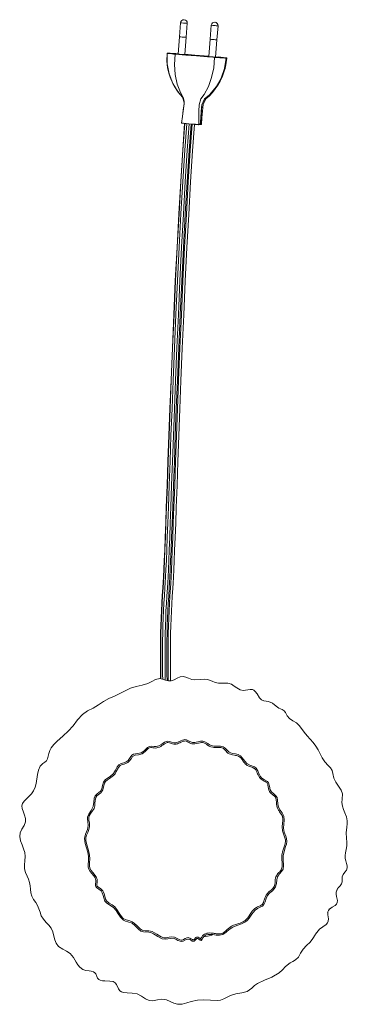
# Model space of a CAD drawing. Header units: millimetres. Extents: x -81 to 746, y -628 to 290.
# Tile 2 of 2: x -77 to 111, y -277 to 290. Entities that reach past the tile are written whole.
import ezdxf

# ---------------------------------------------------------------- set-up
doc = ezdxf.new("R2010")
doc.units = ezdxf.units.MM

msp = doc.modelspace()

# ---------------------------------------------------------------- linework, layer by layer
at = {"color": 7, "linetype": 'Continuous', "lineweight": 15}
for p, q in [((15.19, 288.12), (14.57, 280.05)), ((18.48, 279.75), (19.1, 287.82)), ((32.9, 286.69), (32.28, 278.62)), ((36.18, 278.32), (36.8, 286.39)), ((14.61, 280.04), (13.84, 270.06)), ((17.68, 269.76), (18.45, 279.74)), ((32.31, 278.6), (31.54, 268.62)), ((35.38, 268.33), (36.15, 278.31)), ((12.2, 270.05), (34.8, 268.22)), ((13.86, 270.25), (13.71, 270.26)), ((37.02, 268.38), (35.4, 268.51)), ((41.66, 267.84), (41.54, 267.86)), ((41.77, 267.73), (41.76, 267.73)), ((15.86, 230.29), (15.86, 230.28)), ((15.96, 230.18), (25.6, 229.4)), ((25.69, 229.48), (25.69, 229.49)), ((26.56, 229.53), (26.56, 229.53)), ((27.22, 229.59), (27.22, 229.6)), ((-3.8, -129.33), (-3.33, -129.96)), ((26.85, -239.63), (26.46, -240.32)), ((26.85, -239.63), (27.44, -240.15))]:
    msp.add_line(p, q, dxfattribs=at)
at = {"color": 7, "linetype": 'Continuous', "lineweight": 15, "flags": 128}
for points in [[(17.28, 289.87), (17.31, 289.86), (17.33, 289.86), (17.34, 289.86), (17.35, 289.86), (17.35, 289.86), (17.34, 289.86), (17.33, 289.87), (17.3, 289.87), (17.28, 289.87), (17.26, 289.87), (17.24, 289.87), (17.24, 289.87), (17.24, 289.87), (17.25, 289.87), (17.26, 289.87), (17.28, 289.87)], [(34.99, 288.43), (35.01, 288.43), (35.03, 288.43), (35.05, 288.43), (35.06, 288.43), (35.05, 288.43), (35.04, 288.43), (35.03, 288.43), (35.01, 288.43), (34.98, 288.44), (34.96, 288.44), (34.95, 288.44), (34.94, 288.44), (34.94, 288.44), (34.95, 288.44), (34.96, 288.44), (34.99, 288.43)], [(7.45, 270.6), (7.37, 265.94), (7.81, 262.1), (8.49, 259.07), (9.2, 256.83), (9.8, 255.32), (10.37, 254.03), (11.02, 252.73), (11.74, 251.41), (13.44, 248.76), (15.54, 246.13), (16.65, 244.76), (17.2, 243.32)], [(7.45, 270.51), (7.55, 270.51), (7.56, 270.51)], [(7.86, 270.59), (7.83, 270.59), (7.64, 270.6), (7.55, 270.6), (7.56, 270.59), (7.67, 270.57)], [(7.57, 270.48), (7.59, 264.49), (8.68, 258.66), (10.8, 253.16), (13.9, 248.11), (16.31, 245.23), (17.26, 242.13)], [(11.48, 270.01), (11.21, 270.05), (10.13, 270.18), (8.85, 270.33), (7.57, 270.48)], [(7.67, 270.57), (8.94, 270.42), (10.22, 270.27), (11.31, 270.14), (11.58, 270.11)], [(13.71, 270.26), (12.58, 270.32), (11.46, 270.39), (9.21, 270.51), (7.86, 270.59)], [(12.17, 269.94), (11.79, 263.99), (12.18, 258.23), (13.33, 252.81), (15.19, 247.87), (16.7, 245.07), (17.24, 241.62), (16.78, 237.84), (16.32, 234.06), (15.86, 230.29)], [(34.77, 268.11), (34.58, 268.13), (33.79, 268.19), (30.64, 268.45), (24.35, 268.96), (18.26, 269.45), (12.17, 269.94)], [(15.41, 269.91), (14.64, 269.97), (14.04, 270.03), (13.7, 270.08), (13.67, 270.1), (13.84, 270.1)], [(17.68, 269.81), (17.83, 269.79), (17.85, 269.76), (17.56, 269.77), (16.99, 269.79), (16.24, 269.84), (15.41, 269.91)], [(31.56, 268.82), (23.37, 269.49), (17.69, 269.95)], [(34.77, 268.11), (34.31, 262.17), (33.12, 256.54), (31.24, 251.36), (28.74, 246.78), (26.88, 244.25), (25.89, 240.92), (25.82, 237.11), (25.75, 233.3), (25.69, 229.49)], [(41.43, 267.74), (40.5, 261.82), (38.55, 256.24), (35.62, 251.15), (31.8, 246.66), (28.99, 244.21), (27.41, 240.92), (27.13, 237.13), (26.85, 233.33), (26.56, 229.53)], [(41.76, 267.73), (40.8, 261.81), (38.81, 256.24), (35.84, 251.14), (31.98, 246.66), (29.14, 244.21), (27.54, 240.92), (27.23, 237.13), (26.92, 233.33), (26.62, 229.54)], [(33.12, 268.47), (32.34, 268.54), (31.74, 268.6), (31.4, 268.65), (31.37, 268.67), (31.55, 268.67)], [(35.39, 268.37), (35.53, 268.35), (35.55, 268.33), (35.26, 268.33), (34.7, 268.36), (33.94, 268.41), (33.12, 268.47)], [(35.52, 268.17), (36.63, 268.11), (37.75, 268.05), (38.78, 267.99), (40.85, 267.87), (41.37, 267.84)], [(41.43, 267.74), (41.27, 267.75), (40.67, 267.78), (38.84, 267.88), (37.8, 267.94), (36.69, 268), (35.58, 268.06)], [(41.56, 267.86), (41.32, 267.89), (39.95, 268.05), (39.42, 268.11), (38.47, 268.23), (37.95, 268.29), (37.64, 268.32)], [(40.84, 262.03), (41.27, 263.79), (41.78, 267.83)], [(41.66, 267.84), (41.65, 267.85), (41.56, 267.86)], [(16.78, 244.86), (16.78, 244.86), (16.78, 244.85), (16.8, 244.8), (16.83, 244.73), (16.87, 244.63), (16.97, 244.35), (17.1, 243.95), (17.3, 242.74), (17.24, 241.78)], [(32.52, 246.86), (32.39, 246.7), (29.74, 244.24), (28.22, 240.96), (27.89, 237.17), (27.56, 233.39), (27.22, 229.6)], [(3.75, -89.79), (3.69, -87.46), (3.69, -67.93), (3.77, -63.55), (3.88, -59.17), (4.03, -54.82), (4.22, -50.48), (4.45, -46.18), (4.72, -41.9), (5.04, -37.22), (5.21, -34.37), (5.41, -30.94), (5.62, -26.75), (5.85, -21.65), (6.11, -15.48), (6.39, -8.25), (6.7, -0.03), (7.03, 9.1), (7.48, 21.73), (7.98, 35.51), (8.52, 50.28), (9.11, 65.87), (9.74, 82.14), (10.5, 100.91), (11.33, 120.1), (12.22, 139.49), (13.18, 158.88), (14.2, 178.05), (15.3, 196.77), (16.47, 214.83), (17.57, 230.05)], [(9.51, -90.99), (9.42, -87.37), (9.41, -68.01), (9.49, -63.67), (9.61, -59.35), (9.76, -55.04), (9.94, -50.76), (10.17, -46.52), (10.43, -42.3), (10.75, -37.59), (10.93, -34.71), (11.12, -31.24), (11.34, -27.02), (11.57, -21.89), (11.83, -15.7), (12.11, -8.45), (12.42, -0.22), (12.75, 8.91), (13.21, 21.54), (13.7, 35.31), (14.24, 50.07), (14.83, 65.66), (15.46, 81.93), (16.23, 100.68), (17.05, 119.85), (17.94, 139.23), (18.9, 158.59), (19.92, 177.72), (21.01, 196.41), (22.18, 214.42), (23.27, 229.58)], [(15.86, 230.28), (16.06, 230.26), (16.84, 230.2), (19.99, 229.94), (22.84, 229.71), (23.79, 229.64), (25.69, 229.48)], [(25.61, 229.4), (25.72, 229.4), (26.47, 229.44)], [(26.47, 229.44), (26.48, 229.44), (26.53, 229.45)], [(26.53, 229.45), (26.65, 229.46), (27.12, 229.5)], [(92.67, -237.23), (92.92, -236.85), (95.2, -234.01), (97.03, -232.62), (98.9, -231.28), (99.77, -230.29), (100.17, -229.32), (100.24, -228.15), (99.99, -225.74), (99.97, -224.11), (100.25, -223.23), (100.83, -222.49), (102.44, -221.37), (104.12, -220.31), (104.94, -219.53), (105.36, -218.68), (105.45, -217.51), (105.03, -215.1), (104.81, -213.88), (104.75, -212.62), (105.04, -211.52), (105.95, -210.21), (106.95, -209.11), (107.81, -207.88), (108.13, -206.77), (108.13, -204.93), (108.2, -203.82), (108.79, -202.48), (109.74, -201.22), (110.66, -199.93), (111.09, -198.76), (111.08, -197.62), (110.74, -196.17), (110.28, -194.71), (109.94, -193.22), (109.9, -191.67), (110.12, -190.08), (110.56, -188.04), (110.85, -185.97), (110.83, -183.82), (110.63, -181.66), (110.43, -178.45), (110.82, -175.19), (111.09, -173.39), (111.14, -171.56), (110.66, -169.3), (109.8, -167.07), (109, -165.13), (108.35, -163.11), (108.1, -161.13), (108.24, -159.06), (108.35, -156.15), (107.63, -153.88), (106.15, -151.61), (104.54, -149.42), (103.37, -146.95), (102.84, -144.25), (102.36, -142.58), (101.4, -141.06), (100.17, -139.75), (98.26, -137.67), (96.7, -135.32), (94.38, -130.74), (93.08, -128.51), (91.53, -126.45), (87.97, -122.62), (86.32, -120.58), (84.81, -118.44), (83.48, -116.72), (81.85, -115.2), (79.84, -113.97), (77.89, -112.66), (76.64, -111.1), (75.63, -109.24), (74.76, -108.18), (73.59, -107.52), (71.82, -106.7), (70.21, -105.49), (68.17, -103.87), (65.81, -102.96), (63.21, -102.44), (61.77, -101.85), (60.66, -100.83), (59.21, -98.51), (58.22, -97.04), (57.42, -96.32), (56.52, -95.97), (55.25, -95.93), (53.93, -96.13), (51.21, -96.51), (49.59, -96.23), (47.61, -95.09), (46.13, -93.95), (44.58, -92.91), (42.47, -92.27), (39.67, -92.33), (37.01, -92.36), (35.18, -91.9), (33.39, -91.13), (30.69, -90.1), (28.79, -89.93), (26.8, -90.13), (23.47, -90.47), (21.66, -90.18), (19.85, -89.47), (18.32, -88.83), (16.66, -88.45), (14.91, -88.72), (13.24, -89.48), (11.58, -90.37), (9.85, -90.99), (8.21, -90.99), (6.57, -90.54), (4.93, -90), (3.26, -89.71), (0.9, -90.18), (-1.34, -91.33), (-3.55, -92.54), (-6.87, -93.55), (-10.33, -94.15), (-13.56, -95.15), (-16.61, -96.66), (-22.8, -99.71), (-25.99, -101.16), (-29.06, -102.83), (-32.02, -104.76), (-35.02, -106.62), (-38.25, -108.26), (-41.22, -110.35), (-43.97, -113.5), (-46.55, -116.82), (-49.36, -119.87), (-52.39, -122.74), (-55.93, -125.94), (-57.64, -127.61), (-59.15, -129.49), (-60.02, -131.07), (-60.57, -132.85), (-60.87, -134.37), (-61.27, -135.87), (-61.94, -136.99), (-62.91, -137.81), (-63.99, -138.53), (-65.57, -140.11), (-66.53, -142.34), (-67.05, -144.86), (-67.83, -150.07), (-68.38, -152.24), (-69.29, -154.33), (-70.59, -156.11), (-72.22, -157.7), (-74.74, -160.19), (-75.7, -161.71), (-76, -163.03), (-75.82, -164.59), (-75.19, -166.55), (-74.49, -168.41), (-73.94, -170.32), (-73.88, -172.26), (-74.72, -174.33), (-76.01, -176.32), (-77.11, -178.55), (-77.3, -180.66), (-76.8, -183.11), (-75.91, -185.52), (-75.08, -187.67), (-74.39, -189.89), (-74.09, -192.23), (-74.28, -194.69), (-74.56, -196.95), (-74.53, -199.25), (-73.94, -201.39), (-73.03, -203.49), (-72.25, -205.25), (-71.62, -207.07), (-71.27, -209.04), (-71.08, -211.06), (-70.83, -213.02), (-70.29, -214.92), (-69.29, -216.84), (-68.11, -218.66), (-67.06, -220.42), (-66.24, -222.28), (-65.6, -224.28), (-64.88, -226.24), (-63.66, -228.25), (-62.03, -230.08), (-60.59, -231.64), (-59.3, -233.35), (-58.3, -235.55), (-57.63, -237.96), (-57.09, -240.07), (-56.3, -242.13), (-54.91, -243.97), (-52.59, -245.49), (-50.38, -246.64), (-48.3, -248.03), (-46.36, -250.35), (-44.77, -253.09), (-43.85, -254.58), (-42.76, -255.97), (-41.01, -257.29), (-39.28, -257.83), (-37.4, -258.08), (-36.11, -258.26), (-34.84, -258.61), (-34.06, -259.07), (-33.51, -259.73), (-32.91, -261.24), (-32.46, -262.26), (-31.86, -262.96), (-30.96, -263.45), (-29.65, -263.74), (-28.27, -263.83), (-25.45, -263.89), (-23.51, -264.25), (-22.48, -264.85), (-21.7, -265.82), (-20.49, -268.29), (-19.69, -269.48), (-18.78, -270.16), (-17.6, -270.56), (-15.44, -270.77), (-12.58, -270.79), (-9.73, -271.23), (-7.26, -272.51), (-4.9, -274.12), (-2.74, -275.13), (-0.76, -275.27), (1.96, -274.74), (4.5, -274.31), (7.15, -274.75), (9.26, -275.69), (11.35, -276.69), (13.53, -277.29), (16.19, -277.19), (18.82, -276.53), (21.41, -275.72), (24.98, -274.97), (28.62, -274.74), (32.43, -274.99), (36.24, -275.14), (38.18, -274.86), (40.09, -274.18), (43.9, -272.29), (47.03, -271.17), (50.44, -270.66), (52.01, -270.38), (53.55, -269.87), (54.92, -269.05), (56.18, -267.99), (57.78, -266.52), (59.55, -265.23), (63.58, -263.36), (67.7, -261.64), (71.94, -259.1), (73.87, -257.39), (75.67, -255.5), (78.29, -253.35), (79.85, -252.54), (81.41, -251.69), (83, -250.18), (84.31, -247.76), (85.82, -245.48), (87.75, -243.49), (89.72, -241.53), (91.28, -239.46), (92.67, -237.23)], [(26.46, -240.32), (25.83, -239.83), (25.16, -239.37), (24.97, -239.32), (24.81, -239.32), (24.61, -239.4), (24.17, -239.78), (23.62, -240.39), (23.11, -240.84), (22.78, -240.98), (22.43, -240.99), (21.91, -240.84), (20.88, -240.23), (19.79, -239.71), (19.27, -239.69), (18.53, -239.92), (16.76, -240.89), (15.85, -241.13), (14.91, -241.01), (13.66, -240.46), (12.45, -239.8), (10.95, -239.25), (9.34, -239.3), (7.83, -239.63), (6.31, -239.86), (4.69, -239.61), (2.18, -238.28), (-0.25, -236.72), (-1.52, -236.12), (-2.93, -235.78), (-6.03, -235.58), (-7.6, -235.09), (-9.24, -233.77), (-10.82, -232.07), (-12.65, -230.61), (-15.03, -229.76), (-16.36, -229.35), (-17.63, -228.77), (-19.37, -227.17), (-20.66, -225.23), (-21.9, -223.25), (-23.39, -221.5), (-25.44, -220.13), (-27.33, -218.93), (-28.31, -217.83), (-28.98, -216.04), (-29.32, -214.54), (-29.79, -213.07), (-30.5, -211.94), (-31.88, -210.9), (-33.17, -209.99), (-33.57, -209.46), (-33.73, -208.94), (-33.66, -207.88), (-33.48, -206.92), (-33.45, -205.92), (-33.9, -204.52), (-34.76, -203.24), (-35.78, -202.04), (-36.76, -200.85), (-37.54, -199.5), (-37.87, -198.3), (-37.97, -197), (-37.82, -194.54), (-37.76, -192.07), (-38.2, -189.59), (-38.94, -187.13), (-39.69, -184.57), (-40.01, -181.87), (-39.41, -179.22), (-38.32, -176.59), (-37.83, -174.39), (-38.16, -171.92), (-38.37, -170.71), (-38.34, -169.45), (-37.62, -167.73), (-36.17, -165.66), (-35.04, -163.38), (-34.74, -160.85), (-34.47, -158.54), (-33.91, -157.25), (-32.69, -156.04), (-30.88, -154.48), (-30.15, -153.18), (-29.65, -151.28), (-29.06, -149.27), (-28.14, -148.01), (-26.78, -146.98), (-25.31, -146.06), (-23.38, -144.4), (-22.24, -142.46), (-21.17, -140.46), (-20.2, -139.32), (-18.87, -138.59), (-17.41, -138.15), (-15.98, -137.65), (-14.91, -136.88), (-13.71, -135.13), (-12.73, -133.85), (-11.79, -133.26), (-9.59, -132.84), (-7.43, -132.39), (-6.47, -131.83), (-5.6, -131.06), (-3.8, -129.33)], [(-3.33, -129.96), (-5.05, -131.62), (-6.81, -132.97), (-8.97, -133.56), (-10.83, -133.8), (-11.74, -134.1), (-12.37, -134.6), (-13.22, -135.84), (-14.06, -137.09), (-15.17, -138.1), (-17.13, -138.89), (-18.33, -139.24), (-19.48, -139.76), (-20.46, -140.8), (-21.77, -143.27), (-22.48, -144.48), (-23.37, -145.55), (-25.66, -147.2), (-26.83, -147.95), (-27.89, -148.88), (-28.51, -150), (-28.84, -151.21), (-29.56, -153.81), (-30.69, -155.42), (-32.19, -156.64), (-32.93, -157.29), (-33.48, -158.08), (-33.88, -159.82), (-34, -161.69), (-34.17, -163.06), (-34.56, -164.42), (-35.36, -165.86), (-36.33, -167.22), (-37.26, -168.69), (-37.6, -169.78), (-37.5, -171.25), (-37.15, -173.03), (-37.08, -174.85), (-37.5, -176.62), (-38.2, -178.37), (-38.8, -179.82), (-39.19, -181.37), (-39.19, -182.95), (-38.89, -184.57), (-38.05, -187.36), (-37.26, -190.17), (-37.01, -193.15), (-37.16, -196.15), (-37.17, -197.55), (-36.91, -198.96), (-36.25, -200.21), (-35.33, -201.36), (-33.37, -203.88), (-32.74, -205.41), (-32.71, -207.07), (-32.91, -208.13), (-32.96, -208.62), (-32.94, -208.94), (-32.82, -209.19), (-32.51, -209.52), (-30.69, -210.74), (-29.56, -211.88), (-28.74, -213.7), (-28.24, -215.76), (-27.94, -216.79), (-27.44, -217.72), (-25.9, -218.96), (-24.12, -220), (-22.65, -221.12), (-21.4, -222.59), (-19.7, -225.29), (-18.81, -226.62), (-17.71, -227.77), (-15.97, -228.65), (-14, -229.24), (-12.67, -229.73), (-11.43, -230.47), (-9.6, -232.23), (-7.97, -233.89), (-6.77, -234.61), (-5.04, -234.88), (-3.08, -234.98), (-1.14, -235.43), (1.64, -236.97), (4.05, -238.49), (5.55, -239.02), (7.16, -238.97), (8.64, -238.64), (10.14, -238.42), (11.72, -238.64), (13.98, -239.74), (14.88, -240.17), (15.57, -240.35), (16.1, -240.3), (16.96, -239.89), (17.8, -239.41), (18.86, -238.97), (19.68, -238.9), (20.47, -239.11), (21.23, -239.52), (21.71, -239.83), (22.05, -240.03), (22.26, -240.13), (22.46, -240.2), (22.56, -240.22), (22.62, -240.21), (22.7, -240.17), (22.98, -239.92), (24.02, -238.85), (24.48, -238.6), (24.92, -238.53), (25.36, -238.61), (25.96, -238.93), (26.85, -239.63)], [(-3.8, -129.33), (-2.6, -128.72), (-1.25, -128.65), (0, -128.81), (1.25, -128.86), (2.75, -128.41), (4.39, -127.41), (6, -126.36), (7.61, -125.76), (8.88, -125.87), (10.11, -126.3), (11.37, -126.65), (12.67, -126.59), (14.49, -125.92), (16.28, -125.13), (17.68, -124.83), (18.74, -124.99), (20.6, -125.93), (22.01, -126.46), (23.52, -126.46), (26.61, -125.8), (28.12, -125.71), (29.27, -126.04), (30.86, -127.12), (31.84, -127.81), (32.96, -128.3), (34.3, -128.51), (35.69, -128.54), (38.24, -128.57), (39.66, -128.92), (40.88, -129.77), (41.97, -130.96), (43.14, -132.05), (45.08, -132.79), (46.74, -133.08), (48.39, -133.46), (49.75, -134.21), (51.48, -136.21), (52.35, -137.41), (53.35, -138.51), (55.16, -139.56), (57.67, -140.51), (58.68, -141.27), (59.63, -142.77), (60.29, -144.29), (61.02, -145.79), (61.96, -146.95), (63.6, -147.91), (65.21, -148.87), (65.8, -149.67), (66.37, -151.61), (66.86, -153.72), (67.6, -154.96), (68.81, -156.01), (70.13, -157.13), (70.75, -158.12), (71.07, -159.67), (71.16, -161.76), (71.57, -163.82), (72.49, -165.43), (73.59, -166.97), (74.62, -168.96), (74.85, -171.22), (74.64, -173.5), (74.5, -175.78), (74.9, -178.09), (75.75, -180.39), (76.21, -181.86), (76.36, -183.44), (76.13, -184.97), (75.69, -186.48), (74.56, -189.98), (74.26, -191.82), (74.27, -193.75), (74.47, -197.6), (74.16, -199.48), (73.39, -200.88), (72.22, -202.09), (71.5, -202.86), (70.94, -203.79), (70.53, -205.6), (70.37, -207.64), (69.88, -209.65), (69.09, -210.83), (68.03, -211.88), (66.61, -213.13), (65.32, -214.53), (64.46, -216.25), (63.89, -218.17), (63.2, -219.76), (62.37, -220.67), (61.09, -221.37), (59.53, -222.06), (58.09, -223.05), (56.25, -225.3), (54.67, -227.7), (53.76, -228.83), (52.66, -229.82), (50.23, -231.02), (47.57, -231.88), (45.33, -232.77), (43.27, -234.18), (41.5, -235.79), (39.48, -237.12), (37.6, -237.5), (35.71, -237.39), (33.82, -237.14), (31.11, -237.01), (29.88, -237.31), (28.82, -238.01), (28.15, -238.89), (27.44, -240.15)], [(26.85, -239.63), (26.95, -239.46), (27.17, -239.04), (27.39, -238.62), (27.64, -238.21), (27.92, -237.83), (28.4, -237.32), (28.94, -236.92), (29.53, -236.61), (30.34, -236.35), (31.17, -236.23), (32.02, -236.2), (32.86, -236.24), (33.7, -236.33), (34.12, -236.39), (34.53, -236.44), (34.95, -236.5), (35.37, -236.56), (35.79, -236.61), (36.2, -236.66), (37.05, -236.71), (37.89, -236.7), (38.31, -236.65), (38.94, -236.49), (39.53, -236.23), (40.08, -235.9), (40.6, -235.51), (41.1, -235.1), (41.58, -234.67), (42.05, -234.23), (43.02, -233.37), (43.52, -232.97), (44.05, -232.6), (44.6, -232.27), (45.77, -231.71), (46.37, -231.47), (46.98, -231.26), (47.59, -231.05), (48.2, -230.86), (48.82, -230.67), (49.43, -230.47), (50.64, -230.02), (51.23, -229.75), (51.8, -229.45), (52.34, -229.09), (52.59, -228.89), (53.06, -228.44), (53.49, -227.96), (53.88, -227.45), (54.25, -226.92), (54.61, -226.38), (55.31, -225.3), (55.67, -224.76), (56.04, -224.23), (56.42, -223.72), (56.84, -223.22), (57.05, -222.98), (57.51, -222.53), (58, -222.11), (58.98, -221.47), (59.5, -221.21), (60.03, -220.97), (61.1, -220.5), (61.61, -220.23), (62.05, -219.92), (62.33, -219.64), (62.62, -219.21), (62.85, -218.74), (63.2, -217.74), (63.34, -217.24), (63.64, -216.23), (63.82, -215.74), (64.24, -214.78), (64.51, -214.33), (65.15, -213.5), (65.89, -212.74), (66.27, -212.39), (66.67, -212.04), (67.46, -211.35), (67.84, -211), (68.22, -210.63), (68.72, -210.04), (69.1, -209.45), (69.34, -208.91), (69.42, -208.62), (69.53, -208.04), (69.6, -207.45), (69.65, -206.86), (69.69, -206.27), (69.73, -205.68), (69.9, -204.51), (70.05, -203.94), (70.34, -203.22), (70.73, -202.58), (71.22, -202), (71.74, -201.46), (72.28, -200.93), (72.79, -200.38), (73.13, -199.88), (73.38, -199.33), (73.55, -198.75), (73.64, -198.16), (73.68, -197.55), (73.69, -196.95), (73.68, -196.65), (73.65, -196.05), (73.6, -195.45), (73.51, -194.25), (73.48, -193.65), (73.45, -193.05), (73.48, -191.85), (73.53, -191.25), (73.62, -190.65), (73.89, -189.48), (74.05, -188.9), (74.23, -188.33), (74.62, -187.19), (74.82, -186.62), (75.01, -186.05), (75.19, -185.47), (75.35, -184.89), (75.47, -184.3), (75.55, -183.71), (75.58, -183.11), (75.53, -182.51), (75.42, -181.91), (75.05, -180.76), (74.84, -180.2), (74.62, -179.64), (74.41, -179.08), (74.04, -177.93), (73.89, -177.35), (73.79, -176.76), (73.72, -175.55), (73.73, -174.95), (73.77, -174.35), (73.83, -173.75), (73.96, -172.56), (74.02, -171.96), (74.06, -171.36), (74.08, -170.76), (74.05, -170.16), (73.96, -169.56), (73.8, -168.98), (73.56, -168.43), (73.26, -167.9), (72.58, -166.91), (72.23, -166.42), (71.88, -165.93), (71.55, -165.43), (70.96, -164.38), (70.74, -163.82), (70.57, -163.24), (70.39, -162.04), (70.36, -161.44), (70.34, -160.84), (70.28, -159.64), (70.24, -159.34), (70.13, -158.75), (69.98, -158.32), (69.81, -157.99), (69.48, -157.59), (69.11, -157.24), (68.71, -156.92), (67.9, -156.29), (67.5, -155.96), (66.85, -155.29), (66.46, -154.71), (66.08, -153.85), (65.83, -152.95), (65.65, -152.04), (65.47, -151.12), (65.35, -150.67), (65.2, -150.23), (64.82, -149.6), (64.56, -149.35), (63.98, -148.98), (63.37, -148.67), (62.75, -148.36), (62.14, -148.03), (61.58, -147.64), (60.63, -146.63), (60.2, -145.93), (59.83, -145.19), (59.51, -144.44), (59.35, -144.07), (59.02, -143.31), (58.65, -142.58), (58.44, -142.23), (58.1, -141.8), (57.77, -141.5), (57.27, -141.18), (56.72, -140.93), (55.59, -140.54), (55.02, -140.35), (54.47, -140.13), (53.58, -139.67), (53.18, -139.39), (52.44, -138.71), (52.11, -138.35), (51.49, -137.57), (51.2, -137.17), (50.62, -136.36), (50.32, -135.96), (50.01, -135.58), (49.68, -135.21), (49.32, -134.87), (48.47, -134.33), (47.93, -134.13), (47.36, -133.99), (46.79, -133.88), (46.22, -133.79), (45.07, -133.59), (44.51, -133.46), (43.95, -133.3), (43.14, -132.96), (42.48, -132.54), (41.9, -132.03), (41.37, -131.47), (40.86, -130.89), (40.33, -130.32), (39.85, -129.92), (39.47, -129.69), (38.92, -129.49), (38.36, -129.38), (37.78, -129.32), (37.21, -129.3), (36.63, -129.3), (36.05, -129.31), (34.9, -129.32), (34.32, -129.3), (33.75, -129.24), (32.66, -129.02), (32.14, -128.84), (31.29, -128.39), (30.49, -127.83), (30.11, -127.53), (29.46, -127.06), (29.01, -126.78), (28.61, -126.61), (27.8, -126.48), (27.36, -126.49), (26.48, -126.62), (25.61, -126.82), (25.18, -126.92), (24.31, -127.11), (23.44, -127.25), (22.55, -127.29), (21.78, -127.21), (21.08, -127.01), (20.41, -126.71), (19.77, -126.37), (19.13, -126.01), (18.69, -125.81), (17.81, -125.61), (17.42, -125.64), (16.72, -125.81), (16.05, -126.07), (15.39, -126.36), (14.74, -126.66), (14.08, -126.95), (13.41, -127.19), (12.71, -127.38), (12, -127.46), (11.33, -127.44), (10.68, -127.31), (10.04, -127.1), (9.42, -126.87), (8.79, -126.66), (7.93, -126.52), (7.51, -126.58), (7.09, -126.7), (6.32, -127.08), (5.95, -127.3), (5.23, -127.78), (4.52, -128.26), (3.8, -128.73), (3.04, -129.14), (2.24, -129.45), (1.5, -129.62), (0.74, -129.66), (-0.02, -129.6), (-0.78, -129.5), (-1.53, -129.42), (-1.91, -129.41), (-2.67, -129.56), (-2.98, -129.72), (-3.33, -129.96)], [(104.77, -212.63), (104.88, -212.3), (105.47, -210.52)], [(99.76, -224.47), (100.58, -222.84), (100.88, -222.21)], [(28.7, -238.52), (31.6, -237.89), (33.45, -237.4)]]:
    msp.add_lwpolyline(points, dxfattribs=at)
at = {"color": 8, "linetype": 'Continuous', "lineweight": 15, "flags": 128}
for points in [[(41.67, 267.83), (41.68, 267.84), (41.68, 267.84), (41.66, 267.84)], [(3.9, -89.82), (3.84, -87.45), (3.84, -67.94), (3.92, -63.55), (4.03, -59.18), (4.18, -54.83), (4.37, -50.5), (4.6, -46.19), (4.87, -41.92), (5.19, -37.23), (5.36, -34.38), (5.56, -30.94), (5.77, -26.75), (6, -21.65), (6.26, -15.48), (6.54, -8.24), (6.85, -0.02), (7.18, 9.1), (7.63, 21.74), (8.13, 35.52), (8.67, 50.28), (9.26, 65.88), (9.89, 82.15), (10.65, 100.91), (11.48, 120.09), (12.37, 139.49), (13.33, 158.88), (14.35, 178.03), (15.45, 196.75), (16.62, 214.8), (17.72, 230.03)], [(4.95, -90.01), (4.89, -87.43), (4.89, -67.95), (4.97, -63.58), (5.08, -59.22), (5.23, -54.87), (5.42, -50.55), (5.65, -46.26), (5.92, -42), (6.24, -37.3), (6.41, -34.45), (6.61, -31), (6.82, -26.8), (7.05, -21.69), (7.31, -15.51), (7.59, -8.27), (7.9, -0.05), (8.23, 9.08), (8.68, 21.71), (9.18, 35.49), (9.72, 50.25), (10.31, 65.84), (10.94, 82.11), (11.7, 100.87), (12.53, 120.05), (13.42, 139.44), (14.38, 158.82), (15.4, 177.97), (16.5, 196.68), (17.66, 214.72), (18.76, 229.95)], [(6.4, -90.48), (6.32, -87.41), (6.32, -67.97), (6.4, -63.61), (6.51, -59.27), (6.66, -54.94), (6.85, -50.63), (7.08, -46.36), (7.35, -42.12), (7.66, -37.4), (7.84, -34.53), (8.03, -31.08), (8.25, -26.86), (8.48, -21.74), (8.74, -15.56), (9.02, -8.31), (9.33, -0.09), (9.66, 9.04), (10.11, 21.67), (10.61, 35.45), (11.15, 50.21), (11.74, 65.8), (12.37, 82.06), (13.13, 100.82), (13.96, 119.99), (14.85, 139.38), (15.81, 158.75), (16.83, 177.89), (17.92, 196.58), (19.09, 214.61), (20.19, 229.83)], [(7.45, -90.79), (7.37, -87.39), (7.37, -67.99), (7.45, -63.64), (7.56, -59.3), (7.71, -54.98), (7.9, -50.69), (8.13, -46.43), (8.39, -42.2), (8.71, -37.48), (8.89, -34.6), (9.08, -31.13), (9.3, -26.91), (9.53, -21.78), (9.79, -15.59), (10.07, -8.34), (10.38, -0.12), (10.71, 9.01), (11.16, 21.64), (11.66, 35.42), (12.2, 50.18), (12.79, 65.77), (13.42, 82.03), (14.18, 100.78), (15.01, 119.95), (15.9, 139.33), (16.86, 158.69), (17.88, 177.82), (18.97, 196.51), (20.14, 214.52), (21.24, 229.75)], [(8.15, -90.98), (8.06, -87.38), (8.06, -68), (8.14, -63.65), (8.25, -59.32), (8.4, -55.01), (8.59, -50.72), (8.82, -46.47), (9.08, -42.24), (9.4, -37.52), (9.58, -34.64), (9.77, -31.17), (9.99, -26.95), (10.22, -21.81), (10.48, -15.62), (10.76, -8.37), (11.07, -0.14), (11.4, 8.98), (11.86, 21.62), (12.35, 35.39), (12.89, 50.15), (13.48, 65.74), (14.11, 82), (14.88, 100.75), (15.7, 119.92), (16.59, 139.29), (17.55, 158.66), (18.57, 177.79), (19.66, 196.47), (20.83, 214.48), (21.93, 229.69)]]:
    msp.add_lwpolyline(points, dxfattribs=at)
at = {"color": 7, "linetype": 'Continuous', "lineweight": 15}
for centre, radius, start, end in [((17.14, 287.88), 1.96, 358.2701, 172.943), ((34.84, 286.45), 1.96, 358.2701, 172.943), ((16.83, 293.49), 13.63, 260.4792, 267.3818), ((18.39, 298.62), 18.87, 263.3503, 270.2747), ((34.53, 292.06), 13.63, 260.4792, 267.3818), ((36.31, 301.09), 22.78, 263.9442, 269.6808), ((7.61, 271.04), 0.565, 253.1987, 266.0905), ((7.67, 270.48), 0.0953, 91.0874, 179.0306), ((11.58, 270.01), 0.0951, 91.2225, 178.7738), ((13.69, 288.25), 18.37, 263.0846, 265.2462), ((13.62, 288.58), 18.59, 263.6798, 265.6017), ((12.36, 269.96), 0.191, 150.4822, 183.3997), ((34.96, 268.13), 0.192, 150.6325, 183.3592), ((37.05, 297.85), 29.82, 265.6148, 267.166), ((37.34, 299.43), 31.31, 265.3337, 266.6633), ((35.49, 268.08), 0.0908, 347.067, 69.4086), ((35.58, 249.7), 18.74, 83.6801, 85.5867), ((41.62, 270.87), 3.03, 265.2739, 270.987), ((41.34, 267.76), 0.0911, 346.9882, 69.7105), ((41.72, 271.74), 4.01, 265.768, 270.5705), ((41.67, 267.73), 0.108, 358.1874, 93.9069), ((41.66, 267.74), 0.0998, 355.7567, 84.9587), ((8.58, 269.82), 33.18, 309.8615, 345.7639), ((-120.59, 255.22), 138.49, 351.8929, 354.2855), ((15.97, 230.28), 0.105, 181.937, 269.1652), ((25.6, 229.48), 0.0857, 269.3969, 0.4556), ((26.88, 213.26), 16.28, 91.116, 94.2074), ((26.47, 229.54), 0.0976, 273.1233, 356.639), ((26.42, 231.53), 2.01, 274.2012, 275.7166), ((34.36, 151.28), 78.63, 95.2061, 95.6485), ((27.12, 229.61), 0.103, 271.0817, 352.2842), ((26.88, -239.78), 0.677, 232.4743, 326.5455)]:
    msp.add_arc(centre, radius, start, end, dxfattribs=at)
at = {"color": 8, "linetype": 'Continuous', "lineweight": 15}
for centre, radius, start, end in [((17.45, 301.54), 13.61, 260.4719, 267.3863), ((19.23, 310.57), 22.74, 263.9413, 269.686), ((35.15, 300.11), 13.61, 260.4719, 267.3863), ((36.93, 309.13), 22.74, 263.9413, 269.686), ((26.52, 229.54), 0.0992, 275.7703, 355.6552)]:
    msp.add_arc(centre, radius, start, end, dxfattribs=at)

doc.saveas('drawing.dxf')
